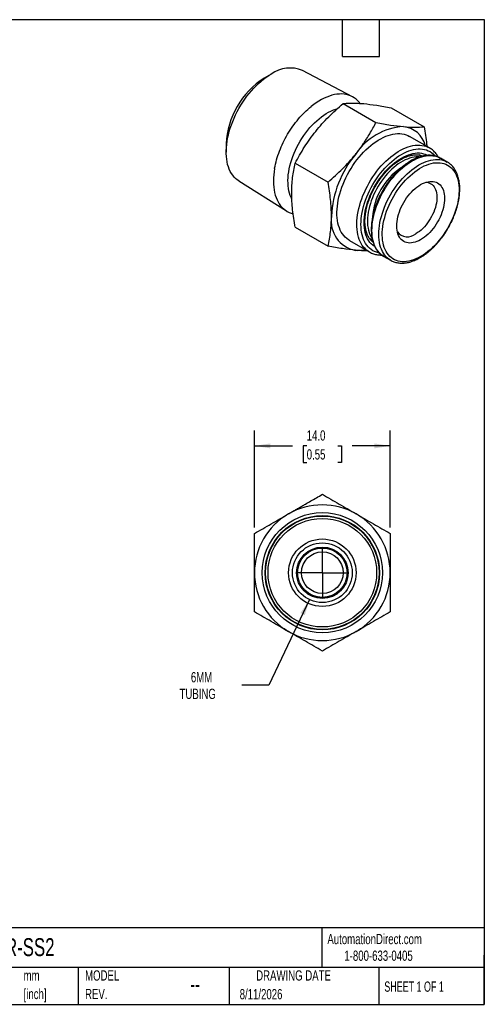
# Model space of a CAD drawing. Header units: millimetres. Extents: x 3 to 137, y 3 to 105.
# Tile 2 of 2: x 89 to 137, y 3 to 105. Entities that reach past the tile are written whole.
import ezdxf

# ---------------------------------------------------------------- set-up
doc = ezdxf.new("R2010")
doc.units = ezdxf.units.MM
doc.header["$LTSCALE"] = 0.5
doc.linetypes.add('SLD-Center', pattern=[19.05, 15.24, -1.27, 1.27, -1.27])
doc.linetypes.add('SLD-Solid', pattern=[0])
doc.layers.add('CENTER', color=40, linetype='SLD-Center')
doc.layers.add('DIMENSIONS', color=140, linetype='SLD-Solid', lineweight=25)
doc.layers.add('TEXT', color=140, linetype='SLD-Solid', lineweight=25)
doc.styles.add('SLDTEXTSTYLE0', font='TXT', dxfattribs={"width": 0.7})
doc.styles.add('SLDTEXTSTYLE1', font='TXT', dxfattribs={"width": 0.65})
doc.dimstyles.new('SLDDIMSTYLE2', dxfattribs={"dimtxt": 1.079004, "dimasz": 1.651, "dimexe": 0, "dimexo": 0.0625, "dimgap": 0.269751, "dimtad": 0, "dimtih": 1, "dimtoh": 1, "dimdec": 1, "dimrnd": 1e-09, "dimzin": 12, "dimdsep": 46, "dimtxsty": 'SLDTEXTSTYLE0', "dimsah": 1, "dimcen": 0, "dimadec": 0, "dimazin": 3, "dimtfac": 1, "dimtdec": 1, "dimtofl": 0, "dimtmove": 0, "dimatfit": 3, "dimfxl": 0, "dimfrac": 2, "dimtolj": 1, "dimtzin": 12, "dimarcsym": 0})
doc.dimstyles.new('SLDDIMSTYLE3', dxfattribs={"dimtxt": 1.079004, "dimasz": 1.651, "dimexe": 0, "dimexo": 0.0625, "dimgap": 0.269751, "dimtad": 0, "dimtih": 1, "dimtoh": 1, "dimdec": 1, "dimrnd": 1e-09, "dimzin": 4, "dimdsep": 46, "dimtxsty": 'SLDTEXTSTYLE0', "dimsah": 1, "dimcen": 0.09, "dimadec": 0, "dimazin": 1, "dimtfac": 1, "dimtdec": 1, "dimtofl": 0, "dimtmove": 0, "dimatfit": 3, "dimfxl": 0, "dimfrac": 2, "dimtolj": 1, "dimtzin": 12, "dimarcsym": 0})

# ---------------------------------------------------------------- blocks, each defined once
blk = doc.blocks.new('SW_NOTE_0')
at = {"layer": 'TEXT', "color": 0, "char_height": 1.058, "attachment_point": 1, "style": 'SLDTEXTSTYLE0'}
for s, insert in [('mm', (0, 1.36)), ('[inch]', (0, -0.55))]:
    blk.add_mtext(s, dxfattribs=dict(at, insert=insert))
blk = doc.blocks.new('SW_NOTE_0_6')
at = {"layer": 'TEXT', "color": 0, "char_height": 1.058, "attachment_point": 1, "style": 'SLDTEXTSTYLE0'}
for s, insert in [('MODEL', (0, 1.36)), ('REV.', (0, -0.55))]:
    blk.add_mtext(s, dxfattribs=dict(at, insert=insert))
blk = doc.blocks.new('_D_4')
at = {"layer": 'DIMENSIONS'}
for p, q in [((118.5, 44.93), (114.3, 36.09)), ((114.3, 36.09), (111.52, 36.09))]:
    blk.add_line(p, q, dxfattribs=at)
blk.add_solid([(118.5, 44.93), (117.57, 43.55), (118.02, 43.33)], dxfattribs=at)
at = {"layer": 'DIMENSIONS', "char_height": 1.058, "attachment_point": 1, "style": 'SLDTEXTSTYLE0'}
for s, insert in [('6MM', (106.28, 37.46)), ('TUBING', (105.11, 35.74))]:
    blk.add_mtext(s, dxfattribs=dict(at, insert=insert))
blk = doc.blocks.new('_D_5')
at = {"layer": 'DIMENSIONS'}
for p, q in [((112.83, 52.39), (112.83, 62.39)), ((126.83, 52.39), (126.83, 62.39)), ((112.83, 60.8), (116.76, 60.8)), ((118.22, 60.8), (117.86, 60.8)), ((117.86, 60.8), (117.86, 59.08)), ((121.43, 60.8), (121.79, 60.8)), ((121.79, 60.8), (121.79, 59.08)), ((126.83, 60.8), (122.89, 60.8)), ((117.86, 59.08), (118.22, 59.08)), ((121.79, 59.08), (121.43, 59.08))]:
    blk.add_line(p, q, dxfattribs=at)
for points in [[(112.83, 60.8), (114.48, 60.54), (114.48, 61.05)], [(126.83, 60.8), (125.18, 61.05), (125.18, 60.54)]]:
    blk.add_solid(points, dxfattribs=at)
at = {"layer": 'DIMENSIONS', "char_height": 1.058, "attachment_point": 1, "style": 'SLDTEXTSTYLE0'}
for s, insert in [('14.0', (118.22, 62.4)), ('0.55', (118.22, 60.45))]:
    blk.add_mtext(s, dxfattribs=dict(at, insert=insert))
blk = doc.blocks.new('SW_CENTERMARKSYMBOL_0')
at = {"layer": 'CENTER', "color": 0}
for q in [(0, 2.54), (-2.54, 0), (0, -2.54), (2.54, 0)]:
    blk.add_line((0, 0), q, dxfattribs=at)

msp = doc.modelspace()

# ---------------------------------------------------------------- linework, layer by layer
for p, q in [((114.57, 99.17), (113.84, 98.75)), ((122.93, 96.83), (117.79, 99.54)), ((121.98, 96.12), (125.36, 94.17)), ((126.93, 95.68), (130.31, 93.72)), ((130.87, 91.55), (128.82, 92.73)), ((109.92, 91.95), (109.92, 91.11)), ((130.86, 91.56), (130.87, 91.55)), ((130.04, 90.67), (129.78, 90.82)), ((131.98, 90.5), (132.01, 90.49)), ((132.71, 90.08), (132.01, 90.49)), ((117.03, 89.96), (120.42, 88.01)), ((132.69, 90.09), (132.71, 90.08)), ((111.21, 88.14), (116.12, 85.04)), ((117.03, 83.36), (120.42, 81.41)), ((122.62, 81.99), (124.67, 80.81)), ((125.01, 81.99), (124.73, 82.15)), ((124.73, 82.15), (125.01, 81.99)), ((124.67, 80.81), (124.66, 80.81)), ((126.16, 80.35), (126.86, 79.95))]:
    msp.add_line(p, q)
at = {"flags": 128}
for points in [[(111.21, 88.14), (111.05, 88.25), (110.89, 88.39), (110.73, 88.54), (110.59, 88.72), (110.46, 88.91), (110.34, 89.12), (110.24, 89.34), (110.15, 89.58), (110.07, 89.83), (110.01, 90.1), (109.97, 90.37), (109.94, 90.66), (109.92, 90.96), (109.92, 91.26), (109.94, 91.58), (109.97, 91.9), (110.01, 92.23), (110.07, 92.56), (110.15, 92.9), (110.24, 93.24), (110.34, 93.59), (110.46, 93.93), (110.59, 94.27), (110.73, 94.61), (110.89, 94.95), (111.05, 95.29), (111.23, 95.62), (111.43, 95.94), (111.63, 96.26), (111.84, 96.57), (112.06, 96.87), (112.28, 97.16), (112.52, 97.43), (112.76, 97.7), (113.01, 97.96), (113.26, 98.2), (113.52, 98.42), (113.78, 98.63), (114.04, 98.83), (114.31, 99.01), (114.57, 99.17)], [(123.73, 96.14), (123.63, 96.26), (123.47, 96.43), (123.3, 96.58), (123.12, 96.71), (122.93, 96.83), (122.73, 96.92), (122.52, 97), (122.3, 97.05), (122.07, 97.09), (121.83, 97.11), (121.59, 97.1), (121.34, 97.08), (121.08, 97.04), (120.82, 96.97), (120.56, 96.89), (120.29, 96.79), (120.02, 96.67), (119.75, 96.54), (119.48, 96.38), (119.21, 96.21), (118.94, 96.02), (118.67, 95.81)], [(116.68, 86.31), (116.62, 86.43), (116.53, 86.64), (116.45, 86.87), (116.39, 87.11), (116.34, 87.36), (116.31, 87.63), (116.29, 87.9), (116.28, 88.19), (116.29, 88.48), (116.32, 88.78), (116.36, 89.09), (116.42, 89.4), (116.49, 89.71), (116.57, 90.03), (116.67, 90.35), (116.79, 90.67), (116.91, 90.99), (117.05, 91.31), (117.2, 91.62), (117.37, 91.93), (117.54, 92.24), (117.72, 92.53), (117.92, 92.82), (118.12, 93.11), (118.33, 93.38), (118.55, 93.64), (118.78, 93.89), (119.01, 94.12), (119.25, 94.35), (119.49, 94.55), (119.73, 94.75), (119.98, 94.92), (120.22, 95.08), (120.47, 95.23), (120.72, 95.35), (120.97, 95.46), (121.21, 95.55), (121.39, 95.6)], [(122.62, 81.99), (122.51, 82.06), (122.34, 82.19), (122.18, 82.33), (122.04, 82.49), (121.9, 82.67), (121.78, 82.86), (121.68, 83.07), (121.59, 83.29), (121.51, 83.53), (121.44, 83.78), (121.39, 84.05), (121.36, 84.32), (121.34, 84.61), (121.34, 84.9), (121.35, 85.21), (121.38, 85.52), (121.42, 85.84), (121.47, 86.16), (121.54, 86.48), (121.63, 86.81), (121.73, 87.15), (121.84, 87.48), (121.97, 87.81), (122.11, 88.14), (122.26, 88.47), (122.42, 88.79), (122.6, 89.11), (122.79, 89.42), (122.98, 89.73), (123.19, 90.03), (123.4, 90.32), (123.62, 90.59), (123.85, 90.86), (124.09, 91.12), (124.33, 91.36), (124.58, 91.59), (124.83, 91.8), (125.08, 92), (125.34, 92.18), (125.59, 92.35), (125.85, 92.49), (126.11, 92.63), (126.36, 92.74), (126.62, 92.83), (126.87, 92.91), (127.11, 92.96), (127.35, 93), (127.59, 93.02), (127.82, 93.02), (128.04, 92.99), (128.26, 92.95), (128.46, 92.89), (128.66, 92.81), (128.82, 92.73)], [(124.66, 80.81), (124.56, 80.88), (124.39, 81), (124.23, 81.15), (124.09, 81.31), (123.95, 81.48), (123.83, 81.68), (123.73, 81.89), (123.64, 82.11), (123.56, 82.35), (123.49, 82.6), (123.45, 82.86), (123.41, 83.14), (123.39, 83.42), (123.39, 83.72), (123.4, 84.02), (123.43, 84.33), (123.47, 84.65), (123.52, 84.97), (123.6, 85.3), (123.68, 85.63), (123.78, 85.96), (123.89, 86.29), (124.02, 86.63), (124.16, 86.96), (124.31, 87.28), (124.47, 87.61), (124.65, 87.93), (124.84, 88.24), (125.03, 88.55), (125.24, 88.84), (125.45, 89.13), (125.67, 89.41), (125.9, 89.68), (126.14, 89.93), (126.38, 90.17), (126.63, 90.4), (126.88, 90.62), (127.13, 90.81), (127.39, 91), (127.64, 91.16), (127.9, 91.31), (128.16, 91.44), (128.41, 91.55), (128.67, 91.65), (128.92, 91.72), (129.16, 91.78), (129.41, 91.82), (129.64, 91.83), (129.87, 91.83), (130.09, 91.81), (130.31, 91.77), (130.51, 91.71), (130.71, 91.63), (130.86, 91.56)], [(125.7, 80.7), (125.61, 80.72), (125.41, 80.78), (125.22, 80.85), (125.03, 80.94), (124.86, 81.06), (124.7, 81.19), (124.55, 81.33), (124.41, 81.5), (124.29, 81.68), (124.18, 81.88), (124.08, 82.09), (124, 82.32), (123.93, 82.56), (123.88, 82.82), (123.84, 83.08), (123.82, 83.36), (123.81, 83.65), (123.82, 83.94), (123.84, 84.24), (123.88, 84.55), (123.93, 84.87), (124, 85.19), (124.08, 85.51), (124.18, 85.83), (124.29, 86.16), (124.41, 86.49), (124.55, 86.81), (124.7, 87.13), (124.86, 87.45), (125.03, 87.76), (125.22, 88.06), (125.41, 88.36), (125.61, 88.65), (125.83, 88.93), (126.05, 89.2), (126.27, 89.46), (126.51, 89.7), (126.74, 89.94), (126.99, 90.15), (127.23, 90.36), (127.48, 90.55), (127.73, 90.72), (127.98, 90.87), (128.24, 91.01), (128.49, 91.13), (128.74, 91.23), (128.98, 91.31), (129.23, 91.37), (129.46, 91.41), (129.7, 91.44), (129.92, 91.44), (130.14, 91.42), (130.35, 91.39), (130.56, 91.33), (130.75, 91.26), (130.93, 91.16), (131.11, 91.05), (131.27, 90.92), (131.42, 90.77), (131.47, 90.72)], [(125.23, 81.36), (125.18, 81.39), (125.02, 81.51), (124.87, 81.65), (124.74, 81.8), (124.61, 81.97), (124.5, 82.15), (124.41, 82.35), (124.33, 82.57), (124.26, 82.8), (124.21, 83.04), (124.17, 83.29), (124.15, 83.56), (124.14, 83.83), (124.15, 84.12), (124.17, 84.41), (124.21, 84.7), (124.26, 85.01), (124.33, 85.31), (124.41, 85.62), (124.5, 85.94), (124.61, 86.25), (124.74, 86.56), (124.87, 86.87), (125.02, 87.17), (125.18, 87.48), (125.35, 87.77), (125.53, 88.06), (125.72, 88.34), (125.92, 88.61), (126.13, 88.88), (126.35, 89.13), (126.57, 89.37), (126.8, 89.59), (127.03, 89.8), (127.26, 90), (127.5, 90.18), (127.74, 90.35), (127.98, 90.5), (128.23, 90.63), (128.47, 90.74), (128.71, 90.83), (128.94, 90.91), (129.17, 90.96), (129.4, 91), (129.62, 91.02), (129.84, 91.02), (130.05, 90.99), (130.25, 90.95), (130.44, 90.89), (130.62, 90.81), (130.67, 90.78)], [(129.8, 90.61), (129.7, 90.61), (129.49, 90.61), (129.28, 90.59), (129.05, 90.55), (128.83, 90.48), (128.6, 90.4), (128.37, 90.3), (128.13, 90.19), (127.9, 90.05), (127.66, 89.9), (127.43, 89.73), (127.2, 89.54), (126.98, 89.34), (126.76, 89.12), (126.54, 88.89), (126.33, 88.65), (126.13, 88.4), (125.94, 88.13), (125.75, 87.86), (125.58, 87.58), (125.42, 87.29), (125.26, 87), (125.12, 86.7), (124.99, 86.4), (124.88, 86.1), (124.78, 85.8), (124.69, 85.5), (124.62, 85.2), (124.56, 84.9), (124.52, 84.61), (124.49, 84.33), (124.48, 84.05), (124.48, 83.78), (124.5, 83.53), (124.54, 83.28), (124.58, 83.04), (124.65, 82.82), (124.73, 82.61), (124.82, 82.42), (124.93, 82.24), (124.95, 82.2)], [(126.15, 80.36), (125.98, 80.47), (125.82, 80.6), (125.68, 80.74), (125.54, 80.91), (125.42, 81.09), (125.31, 81.28), (125.21, 81.49), (125.13, 81.72), (125.06, 81.96), (125.01, 82.21), (124.97, 82.47), (124.95, 82.75), (124.94, 83.03), (124.95, 83.33), (124.97, 83.63), (125.01, 83.93), (125.06, 84.25), (125.13, 84.56), (125.21, 84.88), (125.31, 85.2), (125.42, 85.53), (125.54, 85.85), (125.68, 86.17), (125.82, 86.49), (125.98, 86.8), (126.16, 87.11), (126.34, 87.41), (126.53, 87.71), (126.73, 88), (126.94, 88.27), (127.16, 88.54), (127.38, 88.8), (127.61, 89.04), (127.85, 89.27), (128.09, 89.49), (128.34, 89.69), (128.58, 89.88), (128.83, 90.04), (129.08, 90.2), (129.33, 90.33), (129.58, 90.45), (129.83, 90.55), (130.07, 90.63), (130.31, 90.69), (130.55, 90.73), (130.78, 90.76), (131, 90.76), (131.22, 90.74), (131.43, 90.71), (131.63, 90.65), (131.82, 90.58), (131.98, 90.5)], [(129.92, 90.8), (129.93, 90.8), (130.04, 90.67)], [(114.91, 89.43), (114.86, 89.09), (114.82, 88.76), (114.8, 88.44), (114.79, 88.12), (114.8, 87.81), (114.82, 87.51), (114.86, 87.22), (114.91, 86.95), (114.98, 86.68), (115.06, 86.43), (115.16, 86.19), (115.27, 85.97), (115.39, 85.77), (115.53, 85.58), (115.68, 85.4), (115.85, 85.25), (116.02, 85.11), (116.21, 84.99), (116.41, 84.89), (116.62, 84.81), (116.81, 84.75)], [(126.86, 79.95), (126.69, 80.06), (126.53, 80.19), (126.38, 80.33), (126.25, 80.5), (126.13, 80.68), (126.02, 80.87), (125.92, 81.09), (125.84, 81.31), (125.77, 81.55), (125.72, 81.8), (125.68, 82.07), (125.66, 82.34), (125.65, 82.62), (125.66, 82.92), (125.68, 83.22), (125.72, 83.52), (125.77, 83.84), (125.84, 84.15), (125.92, 84.47), (126.02, 84.8), (126.13, 85.12), (126.25, 85.44), (126.38, 85.76), (126.53, 86.08), (126.69, 86.39), (126.86, 86.7), (127.04, 87), (127.24, 87.3), (127.44, 87.59), (127.65, 87.87), (127.87, 88.13), (128.09, 88.39), (128.32, 88.63), (128.56, 88.86), (128.8, 89.08), (129.04, 89.28), (129.29, 89.47), (129.54, 89.64), (129.79, 89.79), (130.04, 89.93), (130.29, 90.04), (130.53, 90.14), (130.78, 90.22), (131.02, 90.28), (131.25, 90.33), (131.49, 90.35), (131.71, 90.35), (131.93, 90.34), (132.14, 90.3), (132.34, 90.25), (132.53, 90.17), (132.69, 90.09)], [(129.96, 80.34), (129.72, 80.2), (129.47, 80.09), (129.23, 79.99), (128.99, 79.92), (128.75, 79.86), (128.52, 79.82), (128.29, 79.8), (128.07, 79.8), (127.86, 79.82), (127.66, 79.86), (127.46, 79.92), (127.28, 80), (127.1, 80.1), (126.94, 80.22), (126.78, 80.35), (126.64, 80.5), (126.51, 80.67), (126.4, 80.86), (126.3, 81.06), (126.21, 81.28), (126.14, 81.51), (126.09, 81.75), (126.04, 82.01), (126.02, 82.28), (126.01, 82.55), (126.01, 82.84), (126.03, 83.14), (126.06, 83.44), (126.11, 83.74), (126.18, 84.06), (126.26, 84.37), (126.35, 84.69), (126.46, 85.01), (126.58, 85.32), (126.71, 85.64), (126.86, 85.95), (127.02, 86.26), (127.19, 86.57), (127.37, 86.86), (127.56, 87.15), (127.76, 87.43), (127.97, 87.71), (128.18, 87.97), (128.41, 88.22), (128.64, 88.45), (128.87, 88.67), (129.11, 88.88), (129.35, 89.07), (129.6, 89.25), (129.84, 89.41), (130.09, 89.55), (130.33, 89.68), (130.58, 89.78), (130.82, 89.87), (131.06, 89.94), (131.29, 89.99), (131.52, 90.01), (131.75, 90.02), (131.96, 90.01), (132.17, 89.98), (132.37, 89.93), (132.56, 89.86), (132.74, 89.77), (132.91, 89.67), (133.07, 89.54), (133.22, 89.4), (133.35, 89.23), (133.47, 89.06), (133.58, 88.86), (133.67, 88.65), (133.75, 88.43), (133.82, 88.19), (133.87, 87.94), (133.9, 87.68), (133.92, 87.41), (133.92, 87.13), (133.91, 86.83), (133.89, 86.54), (133.84, 86.23), (133.79, 85.92), (133.72, 85.61), (133.63, 85.29), (133.53, 84.98), (133.41, 84.66), (133.29, 84.34), (133.15, 84.03), (132.99, 83.71), (132.83, 83.41), (132.65, 83.11), (132.47, 82.81), (132.27, 82.53), (132.07, 82.25), (131.85, 81.98), (131.63, 81.73), (131.41, 81.49), (131.18, 81.26), (130.94, 81.04), (130.7, 80.84), (130.46, 80.66), (130.21, 80.49), (129.96, 80.34)], [(129.96, 82.07), (129.77, 81.96), (129.58, 81.88), (129.39, 81.81), (129.2, 81.77), (129.02, 81.74), (128.85, 81.73), (128.68, 81.74), (128.52, 81.77), (128.36, 81.82), (128.22, 81.89), (128.09, 81.98), (127.97, 82.09), (127.86, 82.21), (127.77, 82.35), (127.69, 82.51), (127.62, 82.68), (127.57, 82.86), (127.53, 83.06), (127.51, 83.27), (127.5, 83.49), (127.51, 83.72), (127.53, 83.95), (127.57, 84.19), (127.62, 84.44), (127.69, 84.69), (127.77, 84.94), (127.86, 85.18), (127.97, 85.43), (128.09, 85.68), (128.22, 85.92), (128.36, 86.15), (128.52, 86.38), (128.68, 86.59), (128.85, 86.8), (129.02, 86.99), (129.2, 87.18), (129.39, 87.35), (129.58, 87.5), (129.77, 87.64), (129.96, 87.76), (130.16, 87.86), (130.35, 87.94), (130.54, 88.01), (130.73, 88.06), (130.91, 88.08), (131.08, 88.09), (131.25, 88.08), (131.41, 88.05), (131.56, 88), (131.71, 87.93), (131.84, 87.84), (131.96, 87.73), (132.07, 87.61), (132.16, 87.47), (132.24, 87.31), (132.31, 87.14), (132.36, 86.96), (132.4, 86.76), (132.42, 86.55), (132.43, 86.33), (132.42, 86.11), (132.4, 85.87), (132.36, 85.63), (132.31, 85.38), (132.24, 85.14), (132.16, 84.89), (132.07, 84.64), (131.96, 84.39), (131.84, 84.14), (131.71, 83.9), (131.56, 83.67), (131.41, 83.45), (131.25, 83.23), (131.08, 83.02), (130.91, 82.83), (130.73, 82.64), (130.54, 82.48), (130.35, 82.32), (130.16, 82.19), (129.96, 82.07)], [(130.53, 88.01), (130.6, 88), (130.75, 87.97), (130.89, 87.92), (131.03, 87.85), (131.15, 87.77), (131.26, 87.66), (131.36, 87.54), (131.44, 87.4), (131.51, 87.25), (131.57, 87.08), (131.61, 86.9), (131.64, 86.71), (131.65, 86.51), (131.64, 86.29), (131.62, 86.07), (131.59, 85.85), (131.54, 85.62), (131.48, 85.38), (131.4, 85.15), (131.31, 84.91), (131.2, 84.68), (131.09, 84.45), (130.96, 84.22), (130.82, 84.01), (130.67, 83.8), (130.52, 83.6), (130.36, 83.41), (130.19, 83.23), (130.01, 83.07), (129.83, 82.93), (129.65, 82.8), (129.47, 82.68)], [(125.01, 81.96), (124.99, 81.97), (124.85, 82)], [(126.16, 80.35), (126.16, 80.35), (126.15, 80.36)], [(126.86, 79.95), (126.86, 79.95), (126.86, 79.95)]]:
    msp.add_lwpolyline(points, dxfattribs=at)
for radius in [6.2, 5.9, 5.85, 5.6, 3.48, 3.08, 2.65, 2.55, 2.15]:
    msp.add_circle((119.83, 47.71), radius)
for centre, radius, start, end in [((116.51, 96.45), 3.34, 67.5141, 125.492), ((118.41, 91.58), 8.5, 122.4969, 177.5085), ((128.58, 87.36), 6.39, 93.4295, 146.5651), ((127.93, 91.16), 2.59, 14.1358, 84.1098), ((131.49, 84.01), 10.73, 140.1971, 177.3915), ((131.62, 83.95), 6.64, 124.2046, 176.1195), ((123.82, 84.01), 3.09, 170.8958, 259.3055), ((128.61, 83.71), 1.34, 218.6726, 309.698), ((123.51, 84.31), 3.34, 265.4298, 282.7113), ((119.83, 47.71), 7, 60, 120), ((119.83, 47.71), 7, 120, 180), ((119.83, 47.71), 7, 0, 60), ((119.83, 47.71), 7, 180, 240), ((119.83, 47.71), 7, 300, 0), ((119.83, 47.71), 7, 240, 300)]:
    msp.add_arc(centre, radius, start, end)
for points, knots in [([(114.91, 89.44), (115.02, 90.02), (115.19, 90.62), (115.64, 91.81), (115.92, 92.39), (116.59, 93.52), (116.96, 94.05), (117.78, 95.01), (118.22, 95.44), (118.67, 95.81)], [0, 0, 0, 0, 0.25, 0.25, 0.5, 0.5, 0.75, 0.75, 1, 1, 1, 1]), ([(119.15, 93.25), (119.56, 93.77), (120.01, 94.27), (120.96, 95.22), (121.46, 95.68), (121.98, 96.12)], [0, 0, 0, 0, 0.5, 0.5, 1, 1, 1, 1]), ([(121.98, 96.12), (122.06, 96.13), (122.21, 96.14), (122.45, 96.15), (122.69, 96.16), (122.95, 96.16), (123.22, 96.16), (123.5, 96.15), (123.79, 96.13), (123.99, 96.11), (124.1, 96.11)], [0, 0, 0, 0, 0.129169, 0.255361, 0.379256, 0.501633, 0.626734, 0.750818, 0.875637, 1, 1, 1, 1]), ([(124.1, 96.11), (124.51, 96.07), (124.96, 96.01), (125.91, 95.87), (126.41, 95.78), (126.93, 95.68)], [0, 0, 0, 0, 0.5, 0.5, 1, 1, 1, 1]), ([(123.25, 90.88), (123.33, 90.98), (123.49, 91.19), (123.72, 91.5), (123.95, 91.82), (124.18, 92.15), (124.44, 92.54), (124.73, 93.02), (125.05, 93.58), (125.26, 93.97), (125.36, 94.17)], [0, 0, 0, 0, 0.097762, 0.196405, 0.295997, 0.396606, 0.498296, 0.658744, 0.825917, 1, 1, 1, 1]), ([(125.36, 94.17), (125.88, 94.07), (126.38, 93.98), (127.33, 93.83), (127.78, 93.78), (128.2, 93.74)], [0, 0, 0, 0, 0.5, 0.5, 1, 1, 1, 1]), ([(128.2, 93.74), (128.62, 93.7), (129, 93.68), (129.7, 93.68), (130.02, 93.7), (130.31, 93.72)], [0, 0, 0, 0, 0.5, 0.5, 1, 1, 1, 1]), ([(130.31, 93.72), (130.37, 93.42), (130.47, 92.83), (130.56, 92.15), (130.59, 91.79), (130.59, 91.71)], [0, 0, 0, 0, 0.439275, 0.878486, 1, 1, 1, 1]), ([(117.03, 89.96), (117.33, 90.53), (117.64, 91.09), (118.35, 92.19), (118.73, 92.73), (119.15, 93.25)], [0, 0, 0, 0, 0.5, 0.5, 1, 1, 1, 1]), ([(131.78, 90.6), (131.75, 90.65), (131.68, 90.78), (131.55, 90.95), (131.41, 91.12), (131.26, 91.27), (131.09, 91.4), (130.96, 91.5), (130.87, 91.54), (130.85, 91.55)], [0, 0, 0, 0, 0.143499, 0.305793, 0.466989, 0.627108, 0.786277, 0.94472, 1, 1, 1, 1]), ([(120.42, 88.01), (120.93, 88.45), (121.43, 88.91), (122.38, 89.86), (122.83, 90.36), (123.25, 90.88)], [0, 0, 0, 0, 0.5, 0.5, 1, 1, 1, 1]), ([(125.06, 81.82), (125.03, 81.85), (124.95, 81.9), (124.84, 82.01), (124.72, 82.15), (124.62, 82.3), (124.53, 82.47), (124.45, 82.64), (124.38, 82.84), (124.32, 83.04), (124.28, 83.25), (124.25, 83.48), (124.23, 83.72), (124.22, 83.96), (124.23, 84.22), (124.25, 84.48), (124.28, 84.75), (124.33, 85.02), (124.39, 85.3), (124.46, 85.59), (124.54, 85.87), (124.64, 86.16), (124.75, 86.44), (124.87, 86.73), (125, 87.01), (125.14, 87.29), (125.29, 87.57), (125.46, 87.84), (125.63, 88.1), (125.8, 88.36), (125.99, 88.61), (126.18, 88.85), (126.38, 89.08), (126.58, 89.3), (126.79, 89.5), (127, 89.7), (127.22, 89.88), (127.44, 90.04), (127.65, 90.19), (127.87, 90.33), (128.09, 90.45), (128.3, 90.56), (128.51, 90.64), (128.72, 90.72), (128.92, 90.77), (129.12, 90.81), (129.31, 90.84), (129.5, 90.85), (129.68, 90.84), (129.86, 90.81), (130.02, 90.77), (130.13, 90.73), (130.18, 90.71), (130.19, 90.71)], [0, 0, 0, 0, 0.014049, 0.035304, 0.056341, 0.077118, 0.097646, 0.117967, 0.138129, 0.158177, 0.178151, 0.19808, 0.217987, 0.237887, 0.257789, 0.2777, 0.297625, 0.317566, 0.337525, 0.357501, 0.377494, 0.397501, 0.41752, 0.437551, 0.45759, 0.477635, 0.497684, 0.517735, 0.537784, 0.55783, 0.577869, 0.597899, 0.617918, 0.637923, 0.657913, 0.677884, 0.697837, 0.717769, 0.73768, 0.75757, 0.777442, 0.7973, 0.817151, 0.837004, 0.856873, 0.876779, 0.89675, 0.916825, 0.937046, 0.957463, 0.978119, 0.999037, 1, 1, 1, 1]), ([(131.98, 90.5), (131.93, 90.53), (131.83, 90.58), (131.66, 90.65), (131.46, 90.71), (131.26, 90.75), (131.05, 90.78), (130.83, 90.79), (130.61, 90.78), (130.38, 90.75), (130.15, 90.7), (129.91, 90.64), (129.67, 90.55), (129.43, 90.46), (129.19, 90.34), (128.95, 90.21), (128.71, 90.06), (128.47, 89.9), (128.23, 89.72), (127.99, 89.53), (127.76, 89.32), (127.54, 89.1), (127.31, 88.87), (127.1, 88.63), (126.89, 88.38), (126.69, 88.12), (126.49, 87.85), (126.31, 87.57), (126.13, 87.28), (125.97, 86.99), (125.81, 86.7), (125.66, 86.4), (125.53, 86.09), (125.4, 85.79), (125.29, 85.48), (125.19, 85.17), (125.11, 84.87), (125.03, 84.56), (124.97, 84.26), (124.93, 83.96), (124.89, 83.66), (124.87, 83.38), (124.87, 83.09), (124.88, 82.82), (124.9, 82.55), (124.94, 82.29), (124.99, 82.05), (125.06, 81.81), (125.14, 81.59), (125.23, 81.37), (125.34, 81.18), (125.46, 80.99), (125.59, 80.82), (125.73, 80.67), (125.89, 80.54), (126.03, 80.43), (126.12, 80.38), (126.15, 80.36)], [0, 0, 0, 0, 0.012961, 0.030771, 0.048603, 0.066492, 0.084466, 0.102543, 0.120727, 0.139016, 0.157398, 0.175856, 0.194372, 0.212928, 0.231511, 0.250107, 0.268707, 0.287303, 0.305892, 0.324471, 0.34304, 0.361598, 0.380145, 0.398684, 0.417214, 0.435738, 0.454256, 0.47277, 0.491282, 0.509793, 0.528305, 0.546818, 0.565335, 0.583856, 0.602384, 0.620921, 0.639466, 0.658023, 0.676591, 0.695173, 0.713768, 0.732377, 0.750998, 0.769629, 0.788267, 0.806902, 0.825524, 0.84412, 0.862674, 0.881167, 0.899579, 0.917891, 0.936093, 0.95418, 0.97216, 0.990052, 1, 1, 1, 1]), ([(116.67, 86.87), (116.67, 87.43), (116.7, 87.96), (116.83, 88.99), (116.92, 89.48), (117.03, 89.96)], [0, 0, 0, 0, 0.5, 0.5, 1, 1, 1, 1]), ([(129.91, 80.22), (129.96, 80.25), (130.08, 80.32), (130.28, 80.45), (130.52, 80.62), (130.76, 80.81), (130.99, 81.01), (131.22, 81.22), (131.44, 81.44), (131.66, 81.68), (131.87, 81.93), (132.08, 82.18), (132.28, 82.45), (132.47, 82.72), (132.65, 83.01), (132.82, 83.29), (132.98, 83.59), (133.13, 83.89), (133.27, 84.19), (133.4, 84.49), (133.52, 84.8), (133.63, 85.11), (133.72, 85.41), (133.8, 85.72), (133.87, 86.02), (133.92, 86.32), (133.96, 86.62), (133.99, 86.91), (134, 87.2), (134, 87.48), (133.98, 87.75), (133.95, 88.01), (133.91, 88.26), (133.85, 88.51), (133.77, 88.74), (133.69, 88.95), (133.59, 89.16), (133.47, 89.35), (133.35, 89.53), (133.21, 89.69), (133.06, 89.83), (132.9, 89.96), (132.78, 90.05), (132.7, 90.09), (132.68, 90.09)], [0, 0, 0, 0, 0.013039, 0.037699, 0.062349, 0.086988, 0.111613, 0.136225, 0.160822, 0.185406, 0.209979, 0.234542, 0.259097, 0.283645, 0.308189, 0.332731, 0.357273, 0.381817, 0.406364, 0.430916, 0.455476, 0.480045, 0.504626, 0.529221, 0.553831, 0.578457, 0.603102, 0.627764, 0.652444, 0.677138, 0.701845, 0.726554, 0.751254, 0.775929, 0.800559, 0.825121, 0.849588, 0.873936, 0.898144, 0.922201, 0.946108, 0.969884, 0.993562, 1, 1, 1, 1]), ([(120.77, 84.5), (120.77, 85.06), (120.74, 85.63), (120.61, 86.81), (120.52, 87.4), (120.42, 88.01)], [0, 0, 0, 0, 0.5, 0.5, 1, 1, 1, 1]), ([(117.03, 83.36), (116.92, 83.97), (116.83, 84.57), (116.7, 85.74), (116.67, 86.31), (116.67, 86.87)], [0, 0, 0, 0, 0.5, 0.5, 1, 1, 1, 1]), ([(120.42, 81.41), (120.52, 81.89), (120.61, 82.38), (120.74, 83.41), (120.77, 83.94), (120.77, 84.5)], [0, 0, 0, 0, 0.5, 0.5, 1, 1, 1, 1]), ([(123.25, 80.98), (122.83, 81.02), (122.38, 81.08), (121.43, 81.22), (120.93, 81.31), (120.42, 81.41)], [0, 0, 0, 0, 0.5, 0.5, 1, 1, 1, 1]), ([(124.47, 80.93), (124.45, 80.93), (124.26, 80.92), (123.86, 80.93), (123.45, 80.97), (123.25, 80.98)], [0, 0, 0, 0, 0.057154, 0.528602, 1, 1, 1, 1]), ([(124.66, 80.81), (124.71, 80.79), (124.81, 80.73), (124.99, 80.65), (125.19, 80.58), (125.4, 80.53), (125.61, 80.5), (125.8, 80.49), (125.91, 80.49), (125.95, 80.49)], [0, 0, 0, 0, 0.116919, 0.27618, 0.435571, 0.595426, 0.756024, 0.917559, 1, 1, 1, 1]), ([(126.86, 79.95), (126.88, 79.94), (126.97, 79.89), (127.12, 79.82), (127.31, 79.75), (127.51, 79.7), (127.71, 79.67), (127.93, 79.65), (128.15, 79.65), (128.37, 79.67), (128.61, 79.71), (128.84, 79.76), (129.08, 79.84), (129.32, 79.93), (129.56, 80.03), (129.76, 80.14), (129.88, 80.2), (129.91, 80.22)], [0, 0, 0, 0, 0.031148, 0.101501, 0.171873, 0.242406, 0.313226, 0.384421, 0.456037, 0.528077, 0.60051, 0.673276, 0.746308, 0.819533, 0.892889, 0.96632, 1, 1, 1, 1]), ([(116.33, 53.78), (116.44, 53.84), (116.67, 53.98), (117.02, 54.18), (117.37, 54.38), (117.73, 54.58), (118.15, 54.83), (118.65, 55.12), (119.23, 55.45), (119.63, 55.68), (119.83, 55.8)], [0, 0, 0, 0, 0.097762, 0.196405, 0.295997, 0.396606, 0.498296, 0.658744, 0.825917, 1, 1, 1, 1]), ([(119.83, 55.8), (120.4, 55.46), (120.98, 55.13), (122.15, 54.46), (122.73, 54.12), (123.33, 53.78)], [0, 0, 0, 0, 0.5, 0.5, 1, 1, 1, 1]), ([(112.83, 51.75), (113.4, 52.09), (113.98, 52.42), (115.15, 53.09), (115.73, 53.43), (116.33, 53.78)], [0, 0, 0, 0, 0.5, 0.5, 1, 1, 1, 1]), ([(123.33, 53.78), (123.92, 53.43), (124.51, 53.09), (125.67, 52.42), (126.25, 52.09), (126.83, 51.75)], [0, 0, 0, 0, 0.5, 0.5, 1, 1, 1, 1]), ([(112.83, 47.71), (112.83, 48.4), (112.83, 49.08), (112.83, 50.42), (112.83, 51.09), (112.83, 51.75)], [0, 0, 0, 0, 0.5, 0.5, 1, 1, 1, 1]), ([(126.83, 51.75), (126.83, 51.09), (126.83, 50.42), (126.83, 49.08), (126.83, 48.4), (126.83, 47.71)], [0, 0, 0, 0, 0.5, 0.5, 1, 1, 1, 1]), ([(112.83, 43.67), (112.83, 44.34), (112.83, 45), (112.83, 46.35), (112.83, 47.03), (112.83, 47.71)], [0, 0, 0, 0, 0.5, 0.5, 1, 1, 1, 1]), ([(126.83, 47.71), (126.83, 47.03), (126.83, 46.35), (126.83, 45), (126.83, 44.34), (126.83, 43.67)], [0, 0, 0, 0, 0.5, 0.5, 1, 1, 1, 1]), ([(116.33, 41.65), (115.73, 41.99), (115.15, 42.33), (113.98, 43.01), (113.4, 43.34), (112.83, 43.67)], [0, 0, 0, 0, 0.5, 0.5, 1, 1, 1, 1]), ([(126.83, 43.67), (126.25, 43.34), (125.67, 43.01), (124.51, 42.33), (123.92, 41.99), (123.33, 41.65)], [0, 0, 0, 0, 0.5, 0.5, 1, 1, 1, 1]), ([(119.83, 39.63), (119.25, 39.96), (118.67, 40.3), (117.51, 40.97), (116.92, 41.31), (116.33, 41.65)], [0, 0, 0, 0, 0.5, 0.5, 1, 1, 1, 1]), ([(123.33, 41.65), (122.73, 41.31), (122.15, 40.97), (120.98, 40.3), (120.4, 39.96), (119.83, 39.63)], [0, 0, 0, 0, 0.5, 0.5, 1, 1, 1, 1])]:
    msp.add_open_spline(points, degree=3, knots=knots)
for points in [[(118.67, 95.81), (118.67, 95.81), (118.67, 95.81), (118.67, 95.81)], [(114.91, 89.43), (114.91, 89.44), (114.91, 89.44), (114.91, 89.44)]]:
    msp.add_open_spline(points, degree=3)
at = {"layer": 'TEXT'}
for p, q in [((3.17, 104.78), (136.52, 104.78)), ((121.92, 100.97), (121.92, 104.78)), ((125.73, 100.97), (125.73, 104.78)), ((136.52, 104.78), (136.52, 3.17)), ((121.92, 100.97), (125.73, 100.97)), ((136.52, 11.06), (3.17, 11.06)), ((119.79, 11.06), (119.79, 6.98)), ((136.52, 3.17), (136.52, 8.26)), ((136.52, 6.98), (3.17, 6.98)), ((94.65, 6.98), (94.65, 3.17)), ((110.23, 6.98), (110.23, 3.17)), ((125.67, 6.98), (125.67, 3.17)), ((3.17, 3.17), (136.52, 3.17))]:
    msp.add_line(p, q, dxfattribs=at)

# ---------------------------------------------------------------- block references
at = {"layer": 'CENTER'}
msp.add_blockref('SW_CENTERMARKSYMBOL_0', (119.83, 47.71), dxfattribs=at)
at = {"layer": 'TEXT'}
for name, p in [('SW_NOTE_0', (89.03, 5.32)), ('SW_NOTE_0_6', (95.37, 5.32))]:
    msp.add_blockref(name, p, dxfattribs=at)

# ---------------------------------------------------------------- texts
for s, insert, char_height, attachment_point, style in [('AutomationDirect.com', (120.35, 10.44), 1.0583, 1, 'SLDTEXTSTYLE0'), ('MS6M-14R-SS2', (79.6, 10), 1.8521, 1, 'SLDTEXTSTYLE0'), ('1-800-633-0405', (122.1, 8.72), 1.0583, 1, 'SLDTEXTSTYLE0'), ('DRAWING DATE', (116.86, 6.68), 1.0583, 2, 'SLDTEXTSTYLE0'), ('--', (106.21, 6.04), 1.587, 1, 'SLDTEXTSTYLE0'), ('SHEET 1 OF 1', (126.22, 5.53), 1.0583, 1, 'SLDTEXTSTYLE1'), ('8/11/2026', (111.31, 4.75), 1.058, 1, 'SLDTEXTSTYLE0')]:
    msp.add_mtext(s, dxfattribs=dict(at, insert=insert, char_height=char_height, attachment_point=attachment_point, style=style))

# ---------------------------------------------------------------- dimensions: what is measured, and where the dimension line sits
at = {"layer": 'DIMENSIONS'}
dim = msp.add_linear_dim(base=(126.83, 60.8), p1=(112.83, 51.75), p2=(126.83, 51.75), dimstyle='SLDDIMSTYLE3', dxfattribs=at)
dim.commit()
dim.dimension.update_dxf_attribs({"geometry": '_D_5', "text_midpoint": (119.83, 60.8), "dimtype": 160})
dim = msp.add_diameter_dim_2p(p1=(121.15, 50.49), p2=(118.5, 44.93), text='6MM\\PTUBING', dimstyle='SLDDIMSTYLE2', override={"dimpost": '<>'}, dxfattribs=at)
dim.commit()
dim.dimension.update_dxf_attribs({"geometry": '_D_4', "text_midpoint": (107.92, 36.09), "dimtype": 163})

doc.saveas('drawing.dxf')
